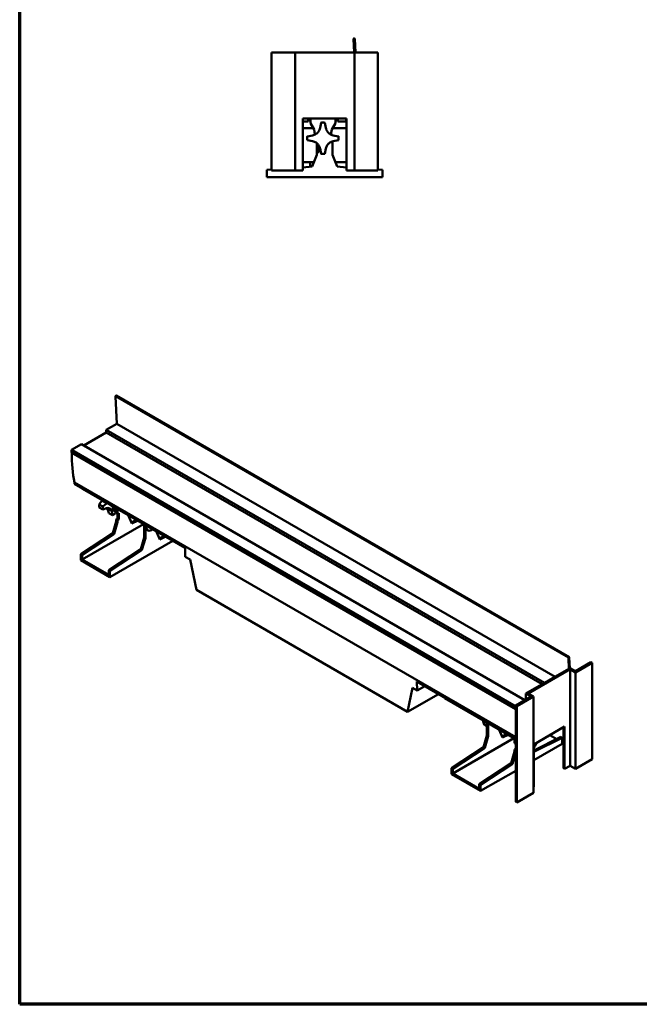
# Model space of a CAD drawing. Header units: millimetres. Extents: x 20 to 2980, y 20 to 2980.
# Tile 1 of 6: x 20 to 1012, y 20 to 1595. Entities that reach past the tile are written whole.
import ezdxf

# ---------------------------------------------------------------- set-up
doc = ezdxf.new("R2010")
doc.units = ezdxf.units.MM
for name, color, linetype, lineweight in [('Border (ISO)', 7, 'Continuous', 70), ('Visible (ISO)', 7, 'Continuous', 50), ('Visible Narrow (ISO)', 7, 'Continuous', 35)]:
    doc.layers.add(name, color=color, linetype=linetype, lineweight=lineweight)

# ---------------------------------------------------------------- blocks, each defined once
blk = doc.blocks.new('Borders Chauvet')
at = {"layer": 'Border (ISO)'}
for p, q in [((20, 20), (20, 2980)), ((2980, 20), (20, 20))]:
    blk.add_line(p, q, dxfattribs=at)

msp = doc.modelspace()

# ---------------------------------------------------------------- linework, layer by layer
at = {"layer": 'Visible (ISO)'}
for p, q in [((555.5, 1543), (554.4, 1564.8)), ((556.2, 1564.9), (557.3, 1543)), ((460.7, 1543), (423.2, 1543)), ((423.2, 1543), (423.2, 1354.3)), ((460.7, 1543), (460.7, 1354.3)), ((555.7, 1543), (460.7, 1543)), ((593.2, 1543), (555.7, 1543)), ((555.7, 1354.3), (555.7, 1543)), ((593.2, 1354.3), (593.2, 1543)), ((543.2, 1437), (473.2, 1437)), ((473.2, 1354.3), (473.2, 1437)), ((481.5, 1437), (481.5, 1432.2)), ((485.2, 1437), (485.2, 1429.7)), ((525.2, 1437), (525.2, 1429.7)), ((529, 1432.2), (529, 1437)), ((542.2, 1432.2), (542.2, 1437)), ((543.2, 1354.3), (543.2, 1437)), ((481.5, 1432.2), (473.2, 1432.2)), ((473.2, 1421.8), (489.8, 1421.8)), ((491.2, 1419.4), (485.2, 1429.7)), ((491.2, 1419.4), (492.5, 1411.6)), ((502.2, 1430.5), (500.6, 1422.2)), ((509.9, 1422.2), (508.3, 1430.5)), ((517.9, 1411.6), (519.3, 1419.4)), ((525.2, 1429.7), (519.3, 1419.4)), ((520.7, 1421.8), (543.2, 1421.8)), ((529, 1432.2), (542.2, 1432.2)), ((488.7, 1410.3), (480.4, 1408.7)), ((480.4, 1402.6), (488.7, 1401)), ((530, 1408.7), (521.8, 1410.3)), ((521.8, 1401), (530, 1402.6)), ((495.7, 1395.2), (495.7, 1397.5)), ((495.7, 1395.2), (495.7, 1383.2)), ((497.9, 1395.2), (495.7, 1395.2)), ((498.7, 1383.2), (498.7, 1394)), ((500.6, 1389.1), (502.2, 1380.9)), ((508.3, 1380.9), (509.9, 1389.1)), ((520.7, 1400.8), (520.7, 1379.2)), ((488.1, 1360.2), (495.7, 1379.2)), ((495.7, 1379.2), (495.7, 1383.2)), ((495.7, 1383.2), (498.7, 1383.2)), ((520.7, 1379.2), (528.3, 1360.2)), ((415.7, 1355.2), (423.2, 1355.7)), ((415.7, 1343.2), (415.7, 1355.2)), ((491, 1367.3), (473.2, 1367.3)), ((473.2, 1359.1), (488.1, 1360.2)), ((484.7, 1367.3), (484.7, 1359.9)), ((543.2, 1367.3), (525.5, 1367.3)), ((525.7, 1367.3), (525.7, 1366.7)), ((528.3, 1360.2), (543.2, 1359.1)), ((593.2, 1355.7), (600.7, 1355.2)), ((600.7, 1355.2), (600.7, 1343.2)), ((600.7, 1343.2), (415.7, 1343.2)), ((423.2, 1354.3), (460.7, 1354.3)), ((473.2, 1354.3), (460.7, 1354.3)), ((555.7, 1354.3), (543.2, 1354.3)), ((555.7, 1354.3), (593.2, 1354.3)), ((175.3, 949), (173.3, 992.7)), ((899.3, 575.4), (174.3, 993.9)), ((158.3, 939.2), (175.3, 949)), ((175.3, 949), (876.7, 544)), ((122.5, 914.2), (158.3, 934.9)), ((158.3, 934.9), (158.3, 939.2)), ((158.3, 939.2), (859.7, 534.2)), ((158.3, 934.9), (856, 532.1)), ((102.8, 907.1), (118.7, 916.3)), ((118.7, 916.3), (828.6, 506.5)), ((102.8, 902.8), (102.8, 907.1)), ((813.9, 496.5), (102.8, 907.1)), ((102.8, 902.8), (813.9, 492.2)), ((107.7, 852.7), (107.6, 855.1)), ((107.6, 855.1), (813.9, 447.3)), ((107.7, 852.7), (284.6, 750.6)), ((120.3, 844.7), (120.3, 845.4)), ((120.3, 844.7), (249, 770.4)), ((153, 816.6), (147.4, 819.8)), ((158.9, 821.3), (153, 816.6)), ((153, 811.6), (147.4, 814.9)), ((153, 811.6), (158.9, 813.7)), ((168.4, 802.8), (162.8, 806)), ((165.7, 818.5), (165.7, 818.2)), ((165.7, 818.2), (168.8, 816.4)), ((167.3, 808.9), (168.4, 802.8)), ((168.8, 815.1), (168.8, 816.7)), ((170.2, 814.3), (170.2, 815.9)), ((172.8, 808.5), (171.4, 809.4)), ((172.7, 805.2), (173.2, 808.3)), ((174.4, 805.7), (174.4, 813.4)), ((174.4, 805.7), (176.6, 804.5)), ((176.6, 804.5), (176.6, 812.2)), ((178.7, 805.7), (176.6, 804.5)), ((176.6, 797.1), (176.6, 804.5)), ((178.7, 795.9), (178.7, 805.7)), ((217.9, 788.3), (120, 731.8)), ((169.1, 774), (174.4, 792.6)), ((171.2, 772.8), (176.6, 791.4)), ((174.4, 795.9), (176.6, 797.1)), ((174.4, 792.6), (174.4, 795.9)), ((176.6, 794.7), (174.4, 795.9)), ((176.6, 791.4), (174.4, 792.6)), ((176.6, 797.1), (178.7, 795.9)), ((176.6, 794.7), (178.7, 795.9)), ((176.6, 791.4), (176.6, 794.7)), ((194.2, 802), (194.2, 801.6)), ((194.2, 801.6), (199.6, 789.2)), ((198.8, 791.1), (206.5, 794.9)), ((199.6, 789.2), (208.7, 793.7)), ((219, 787.7), (219, 766.9)), ((117.9, 740.4), (169.1, 774)), ((120, 739.1), (171.2, 772.8)), ((171.2, 772.8), (169.1, 774)), ((221.1, 784.9), (221.1, 786.5)), ((221.1, 784.9), (221.1, 765.7)), ((222.5, 784), (222.5, 785.7)), ((225.1, 778.3), (223.7, 779.1)), ((238.8, 775.9), (238.8, 776.3)), ((244.2, 763.5), (238.8, 775.9)), ((265.2, 761.8), (164.5, 703.6)), ((219, 766.9), (213.6, 748.3)), ((221.1, 765.7), (215.7, 747.1)), ((219, 766.9), (221.1, 765.7)), ((243.4, 765.3), (251.8, 769.5)), ((244.2, 763.5), (253.9, 768.3)), ((249, 771.1), (249, 770.4)), ((249, 770.4), (249.7, 770.7)), ((162.4, 714.6), (213.6, 748.3)), ((164.5, 713.4), (215.7, 747.1)), ((215.7, 747.1), (213.6, 748.3)), ((284.6, 750.6), (285, 736.2)), ((117.9, 730.6), (117.9, 740.4)), ((117.9, 740.4), (120, 739.1)), ((164.5, 703.6), (117.9, 730.6)), ((120, 731.8), (120, 739.1)), ((162.4, 707.3), (120, 731.8)), ((285, 736.2), (292.8, 731.7)), ((292.8, 731.7), (303.1, 682.9)), ((162.4, 707.3), (162.4, 714.6)), ((162.4, 714.6), (164.5, 713.4)), ((164.5, 713.4), (164.5, 703.6)), ((303.1, 682.9), (640.8, 487.9)), ((899, 556.9), (898.2, 574.2)), ((899.5, 575), (900.3, 557.6)), ((934.2, 567.4), (909.4, 553.1)), ((935.9, 566.4), (934.2, 567.4)), ((830.2, 517.2), (899, 556.9)), ((900.9, 556), (833.7, 517.2)), ((899, 556.9), (900.3, 557.6)), ((900.3, 557.6), (900.9, 558)), ((900.9, 558), (909.4, 553.1)), ((900.9, 556), (900.9, 401.8)), ((900.9, 556), (909.4, 551.1)), ((935.9, 566.4), (909.4, 551.1)), ((935.9, 412.2), (935.9, 566.4)), ((656.2, 521.9), (655.7, 536.3)), ((655.7, 536.3), (813.9, 445)), ((909.4, 396.9), (909.4, 551.1)), ((640.8, 487.9), (648.4, 526.5)), ((648.4, 526.5), (656.2, 521.9)), ((656.2, 521.9), (668.4, 529)), ((690.2, 516.4), (640.8, 487.9)), ((700.6, 510.4), (700.6, 509.7)), ((813.9, 444.2), (700.6, 509.7)), ((838.7, 512.3), (813.9, 498)), ((842.2, 512.3), (815.7, 497)), ((830.2, 517.2), (838.7, 512.3)), ((830.2, 507.4), (830.2, 517.2)), ((842.2, 512.3), (833.7, 517.2)), ((842.2, 512.3), (842.2, 358.2)), ((813.9, 498), (813.9, 343.9)), ((815.7, 497), (813.9, 498)), ((815.7, 497), (815.7, 342.8)), ((761.8, 472.7), (761.8, 474.3)), ((763.2, 471.9), (763.2, 473.5)), ((765.8, 466.2), (764.4, 467)), ((767.4, 471.1), (767.4, 450.3)), ((769.5, 469.9), (769.5, 449)), ((787.2, 459.2), (787.2, 459.7)), ((792.6, 446.8), (787.2, 459.2)), ((892.1, 464.3), (842.6, 435.7)), ((890.3, 397.8), (890.3, 463.3)), ((892.1, 396.7), (892.1, 464.3)), ((713, 389.4), (810.9, 446)), ((767.4, 450.3), (762, 431.6)), ((769.5, 449), (764.2, 430.4)), ((769.5, 449), (767.4, 450.3)), ((791.8, 448.7), (799.5, 452.6)), ((792.6, 446.8), (801.6, 451.3)), ((812, 437.6), (812, 445.4)), ((842.6, 426.1), (886.2, 447.8)), ((842.6, 423.8), (888.3, 446.6)), ((879.4, 444.4), (868.5, 450.7)), ((888.3, 446.6), (886.2, 447.8)), ((888.3, 446.6), (888.3, 436.8)), ((710.9, 398), (762, 431.6)), ((713, 396.8), (764.2, 430.4)), ((762, 431.6), (764.2, 430.4)), ((813.9, 436.5), (812, 437.6)), ((812, 427.8), (813.9, 429)), ((812, 427.8), (813.9, 426.7)), ((812, 424.5), (812, 427.8)), ((813.9, 435.1), (813.9, 435.1)), ((813.9, 435.1), (813.9, 435)), ((813.9, 430.1), (813.9, 430)), ((888.3, 436.8), (842.6, 410.4)), ((842.6, 368.2), (842.6, 435.7)), ((806.6, 405.9), (812, 424.5)), ((808.7, 404.7), (813.9, 422.8)), ((812, 424.5), (813.9, 423.4)), ((909.4, 396.9), (935.9, 412.2)), ((713, 396.8), (710.9, 398)), ((710.9, 398), (710.9, 388.2)), ((713, 389.4), (713, 396.8)), ((755.4, 372.3), (806.6, 405.9)), ((757.5, 371.1), (808.7, 404.7)), ((813.9, 393.8), (757.5, 361.3)), ((806.6, 405.9), (808.7, 404.7)), ((890.3, 397.8), (892.1, 396.7)), ((900.9, 401.8), (892.1, 396.7)), ((909.4, 396.9), (900.9, 401.8)), ((710.9, 388.2), (757.5, 361.3)), ((713, 389.4), (755.4, 364.9)), ((757.5, 371.1), (755.4, 372.3)), ((755.4, 364.9), (755.4, 372.3)), ((757.5, 361.3), (757.5, 371.1)), ((842.6, 368.2), (842.2, 368)), ((815.7, 342.8), (842.2, 358.2)), ((815.7, 342.8), (813.9, 343.9))]:
    msp.add_line(p, q, dxfattribs=at)
for centre, radius, start, end in [((555.3, 1564.8), 0.9, 3, 183), ((505.2, 1405.7), 25, 82.9791, 97.0209), ((505.2, 1405.7), 25, 172.9791, 187.0209), ((508.2, 1405.7), 12.5, 24.9075, 37.0938), ((505.2, 1405.7), 25, 352.9791, 7.0209), ((505.2, 1405.7), 12.5, 220.1913, 229.8087), ((505.2, 1405.7), 12.5, 310.1913, 319.8087), ((505.2, 1405.7), 25, 262.9791, 277.0209)]:
    msp.add_arc(centre, radius, start, end, dxfattribs=at)
for centre, major_axis, ratio, start_param, end_param in [((173.9, 993.1), (0.45, 0.779), 0.57735, 0, 2.408554), ((298.5, 1011.6), (137.9, 238.9), 0.57735, 2.340889, 2.56306), ((165, 827.5), (12.5, 21.7), 0.57735, 2.233657, 2.478732), ((216.1, 802.9), (76.3, 14.2), 0.676775, 2.439193, 2.551664), ((156.8, 832.2), (-7.5, -13), 0.57735, 0.977097, 1.052991), ((170.6, 824.3), (-12.5, -21.7), 0.57735, 5.375249, 5.620325), ((156.8, 800.5), (7.5, 13), 0.57735, 5.689486, 6.876884), ((211.8, 793), (-48.5, 60.5), 0.456773, 0.905358, 1.017829), ((170.6, 824.3), (12.5, 21.7), 0.57735, 3.804453, 4.049529), ((177.6, 820.2), (-6.2, -10.8), 0.57735, 5.497787, 6.283185), ((179, 819.4), (-6.2, -10.8), 0.57735, 5.497787, 6.521733), ((230, 790), (-6.2, -10.8), 0.57735, 5.497787, 6.283185), ((231.4, 789.1), (-6.2, -10.8), 0.57735, 5.497787, 7.217997), ((898.8, 574.6), (0.45, 0.779), 0.57735, 5.550147, 8.69174), ((770.6, 477.8), (-6.2, -10.8), 0.57735, 5.497787, 6.283185), ((772, 477), (-6.2, -10.8), 0.57735, 5.497787, 6.521733), ((831.4, 442.7), (-12.5, -21.7), 0.57735, 5.375249, 5.620325)]:
    msp.add_ellipse(centre, major_axis=major_axis, ratio=ratio, start_param=start_param, end_param=end_param, dxfattribs=at)
for points, knots in [([(488.7, 1410.3), (489.6, 1410.5), (490.5, 1410.8), (492.4, 1411.5), (493.2, 1412), (494.9, 1413.1), (495.7, 1413.7), (497.1, 1415.1), (497.7, 1415.8), (498.8, 1417.4), (499.3, 1418.3), (500, 1420.1), (500.3, 1421.1), (500.6, 1422.1), (500.6, 1422.2), (500.6, 1422.2)], [-9.367561, -9.367561, -9.367561, -9.367561, -9.084509, -9.084509, -8.801456, -8.801456, -8.518404, -8.518404, -8.235351, -8.235351, -7.944934, -7.944934, -7.654517, -7.654517, -7.643628, -7.643628, -7.643628, -7.643628]), ([(509.9, 1422.2), (510.1, 1421.3), (510.3, 1420.4), (511.1, 1418.6), (511.5, 1417.7), (512.6, 1416), (513.3, 1415.2), (514.6, 1413.8), (515.4, 1413.2), (517, 1412.1), (517.8, 1411.6), (519.7, 1410.9), (520.7, 1410.6), (521.7, 1410.3), (521.7, 1410.3), (521.8, 1410.3)], [-9.367561, -9.367561, -9.367561, -9.367561, -9.084509, -9.084509, -8.801456, -8.801456, -8.518404, -8.518404, -8.235351, -8.235351, -7.944934, -7.944934, -7.654517, -7.654517, -7.643628, -7.643628, -7.643628, -7.643628]), ([(500.6, 1389.1), (500.4, 1390), (500.1, 1391), (499.4, 1392.8), (498.9, 1393.7), (497.8, 1395.3), (497.2, 1396.1), (495.8, 1397.5), (495.1, 1398.1), (493.5, 1399.2), (492.6, 1399.7), (490.8, 1400.5), (489.8, 1400.8), (488.8, 1401), (488.7, 1401), (488.7, 1401)], [-9.367561, -9.367561, -9.367561, -9.367561, -9.084509, -9.084509, -8.801456, -8.801456, -8.518404, -8.518404, -8.235351, -8.235351, -7.944934, -7.944934, -7.654517, -7.654517, -7.643628, -7.643628, -7.643628, -7.643628]), ([(521.8, 1401), (520.9, 1400.8), (519.9, 1400.6), (518.1, 1399.8), (517.2, 1399.4), (515.6, 1398.3), (514.8, 1397.6), (513.4, 1396.3), (512.8, 1395.5), (511.7, 1393.9), (511.2, 1393.1), (510.4, 1391.2), (510.1, 1390.2), (509.9, 1389.2), (509.9, 1389.2), (509.9, 1389.1)], [-9.367561, -9.367561, -9.367561, -9.367561, -9.084509, -9.084509, -8.801456, -8.801456, -8.518404, -8.518404, -8.235351, -8.235351, -7.944934, -7.944934, -7.654517, -7.654517, -7.643628, -7.643628, -7.643628, -7.643628]), ([(848.2, 439), (847.8, 438.4), (847.4, 437.8), (846.5, 436.4), (845.9, 435.6), (845, 433.9), (844.5, 433), (843.6, 431.3), (843.2, 430.5), (842.8, 429.4), (842.7, 429.2), (842.6, 429)], [-9.010458, -9.010458, -9.010458, -9.010458, -8.801456, -8.801456, -8.518404, -8.518404, -8.235351, -8.235351, -7.944934, -7.944934, -7.871421, -7.871421, -7.871421, -7.871421])]:
    msp.add_open_spline(points, degree=3, knots=knots, dxfattribs=at)
for points in [[(151.7, 825.4), (151.9, 825.7), (152.2, 825.9), (152.4, 826.2)], [(160.1, 813), (160, 813.3), (159.9, 813.6), (159.7, 814)]]:
    msp.add_open_spline(points, degree=3, dxfattribs=at)
at = {"layer": 'Visible Narrow (ISO)'}
for p, q in [((898.2, 574.2), (173.3, 992.7)), ((151.7, 825.4), (158.9, 821.3)), ((160.1, 813), (167.3, 808.9)), ((170.2, 814.3), (168.8, 815.1)), ((221.1, 784.9), (222.5, 784)), ((763.2, 471.9), (761.8, 472.7))]:
    msp.add_line(p, q, dxfattribs=at)

# ---------------------------------------------------------------- block references
msp.add_blockref('Borders Chauvet', (0, 0))

doc.saveas('drawing.dxf')
